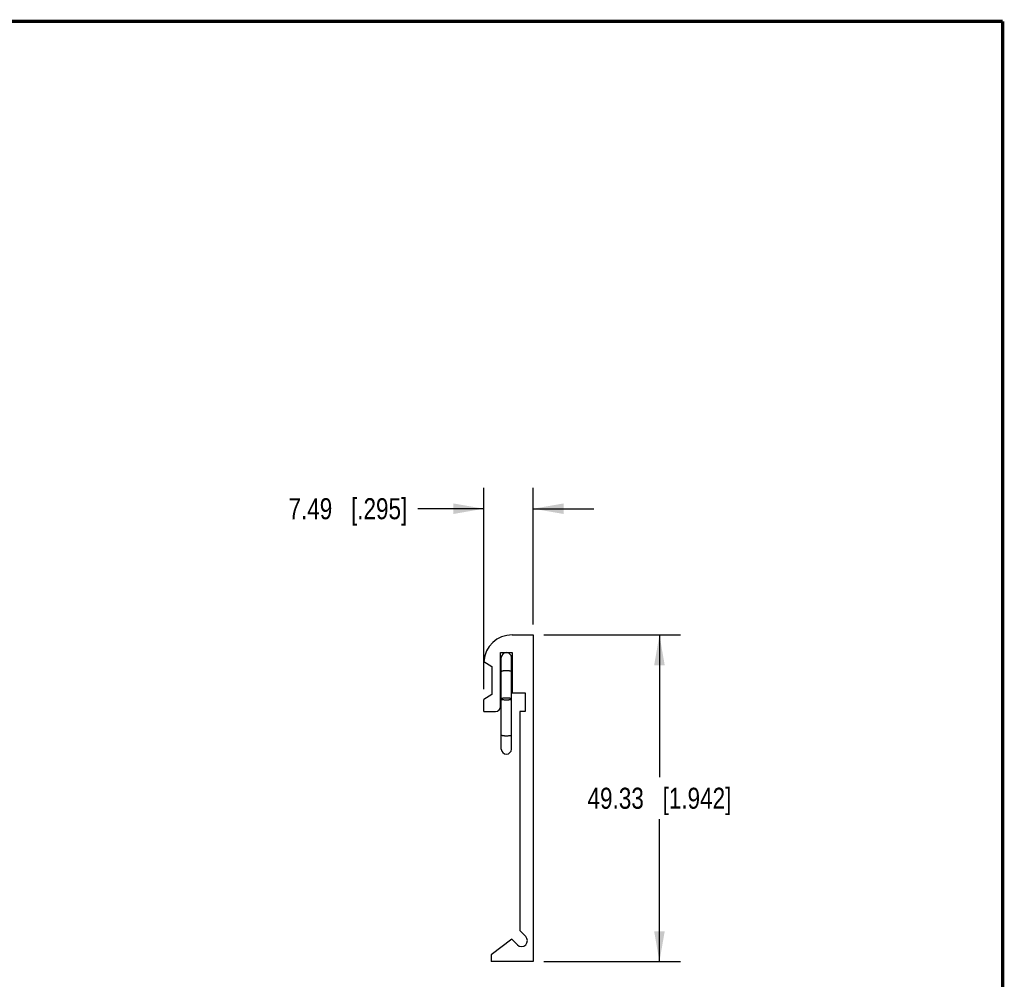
# Model space of a CAD drawing. Header units: inches. Extents: x 0.2 to 16.8, y 0.2 to 10.8.
# Tile 9 of 9: x 10.9 to 16.8, y 5.1 to 10.8. Entities that reach past the tile are written whole.
import ezdxf

# ---------------------------------------------------------------- set-up
doc = ezdxf.new("R2010")
doc.units = ezdxf.units.IN
doc.header["$LTSCALE"] = 0.935
doc.header["$MEASUREMENT"] = 0
doc.layers.get('0').update_dxf_attribs({"linetype": 'CONTINUOUS'})
doc.layers.add('DIMENSIONS', color=7, linetype='CONTINUOUS')
doc.styles.get("Standard").update_dxf_attribs({"font": 'txt', "width": 0.8})
doc.dimstyles.new('DIMSTYLE_1', dxfattribs={"dimtxt": 0.125, "dimasz": 0.18, "dimexe": 0.125, "dimexo": 0.0625, "dimgap": 0.0625, "dimtad": 0, "dimtih": 1, "dimtoh": 1, "dimdsep": 46, "dimtxsty": 'STANDARD', "dimblk": '_FILLED', "dimblk1": '_FILLED', "dimblk2": '_FILLED', "dimcen": 0.09, "dimadec": 0, "dimazin": 0, "dimtp": 0.02, "dimtm": 0.02, "dimtfac": 1, "dimtofl": 0, "dimtmove": 0, "dimatfit": 3, "dimldrblk": '_FILLED', "dimfxl": 1, "dimtolj": 1, "dimarcsym": 0})

# ---------------------------------------------------------------- blocks, each defined once
blk = doc.blocks.new('_FILLED')
at = {"color": 0, "linetype": 'BYBLOCK'}
blk.add_solid([(0, 0), (-1, 0.174), (-1, -0.174)], dxfattribs=at)
blk = doc.blocks.new('*D4')
at = {"layer": 'DIMENSIONS', "color": 2, "linetype": 'CONTINUOUS'}
for p, q in [((14.0222, 7.1117), (14.8347, 7.1117)), ((14.7097, 7.1117), (14.7097, 6.2657)), ((14.7097, 5.1697), (14.7097, 6.0157)), ((14.0222, 5.1697), (14.8347, 5.1697))]:
    blk.add_line(p, q, dxfattribs=at)
at = {"layer": 'DIMENSIONS', "color": 2, "linetype": 'CONTINUOUS', "xscale": 0.18, "yscale": 0.18, "zscale": 0.18}
for p, rotation in [((14.7097, 7.1117), 90), ((14.7097, 5.1697), 270)]:
    blk.add_blockref('_FILLED', p, dxfattribs=dict(at, rotation=rotation))
at = {"layer": 'DIMENSIONS', "color": 2, "linetype": 'CONTINUOUS', "insert": (14.7097, 6.2032), "char_height": 0.125, "width": 1.325, "attachment_point": 2, "line_spacing_factor": 0.9}
blk.add_mtext('49.33{\\Ftxt.shx;\\W1.000000;\\H0.125000; }[1.942]', dxfattribs=at)
blk = doc.blocks.new('*D5')
at = {"layer": 'DIMENSIONS', "color": 2, "linetype": 'CONTINUOUS'}
for p, q in [((13.6647, 6.7892), (13.6647, 7.9867)), ((13.9597, 7.1742), (13.9597, 7.9867)), ((13.6647, 7.8617), (13.273, 7.8617)), ((13.9597, 7.8617), (14.3197, 7.8617))]:
    blk.add_line(p, q, dxfattribs=at)
at = {"layer": 'DIMENSIONS', "color": 2, "linetype": 'CONTINUOUS', "xscale": 0.18, "yscale": 0.18, "zscale": 0.18}
blk.add_blockref('_FILLED', (13.6647, 7.8617), dxfattribs=at)
at = {"layer": 'DIMENSIONS', "color": 2, "linetype": 'CONTINUOUS', "xscale": 0.18, "yscale": 0.18, "zscale": 0.18, "rotation": 180}
blk.add_blockref('_FILLED', (13.9597, 7.8617), dxfattribs=at)
at = {"layer": 'DIMENSIONS', "color": 2, "linetype": 'CONTINUOUS', "insert": (13.2105, 7.9242), "char_height": 0.125, "width": 1.125, "attachment_point": 3, "line_spacing_factor": 0.9}
blk.add_mtext('7.49{\\Ftxt.shx;\\W1.000000;\\H0.125000; }[.295]', dxfattribs=at)

msp = doc.modelspace()

# ---------------------------------------------------------------- linework, layer by layer
at = {"color": 7, "linetype": 'CONTINUOUS'}
for p, q in [((13.8347, 7.1117), (13.9597, 7.1117)), ((13.9597, 7.1117), (13.9597, 5.1697)), ((13.7647, 6.6867), (13.7647, 7.0067)), ((13.7647, 7.0067), (13.8347, 7.0067)), ((13.7697, 6.4332), (13.7697, 6.9766)), ((13.8297, 6.4332), (13.8297, 6.9766)), ((13.8347, 7.0067), (13.8347, 6.7667)), ((13.6651, 6.9544), (13.7127, 6.9247)), ((13.7127, 6.9247), (13.7127, 6.7567)), ((13.7127, 6.7567), (13.6647, 6.7267)), ((13.8347, 6.7667), (13.9117, 6.7667)), ((13.9117, 6.7667), (13.9117, 6.6567)), ((13.6647, 6.6567), (13.6647, 6.7267)), ((13.6647, 6.6567), (13.7347, 6.6567)), ((13.8797, 6.6567), (13.8797, 5.3542)), ((13.9117, 6.6567), (13.8797, 6.6567)), ((13.7697, 6.4331), (13.7697, 6.433)), ((13.8297, 6.4331), (13.8297, 6.433)), ((13.8797, 5.3542), (13.9144, 5.3194)), ((13.8321, 5.3027), (13.7097, 5.2097)), ((13.8649, 5.2699), (13.8321, 5.3027)), ((13.7097, 5.2097), (13.7097, 5.1697)), ((13.9597, 5.1697), (13.7097, 5.1697))]:
    msp.add_line(p, q, dxfattribs=at)
at = {"color": 7, "linetype": 'CONTINUOUS', "const_width": 0.02}
for points in [[(16.75, 10.7586), (0.25, 10.7586)], [(16.75, 0.2586), (16.75, 10.7586)]]:
    msp.add_lwpolyline(points, dxfattribs=at)
at = {"color": 7, "linetype": 'CONTINUOUS'}
for centre, radius, start, end in [((13.8347, 6.9417), 0.17, 90, 175.71468), ((13.7997, 6.9767), 0.03, 0, 180), ((13.7347, 6.6867), 0.03, 270, 360), ((13.7997, 6.433), 0.03, 180, 360), ((13.8897, 5.2947), 0.035, 225, 45)]:
    msp.add_arc(centre, radius, start, end, dxfattribs=at)
for points, knots in [([(13.7997, 6.8984), (13.7977, 6.8984), (13.7939, 6.8983), (13.7883, 6.8981), (13.7832, 6.8976), (13.7793, 6.8971), (13.7765, 6.8965), (13.7748, 6.8961), (13.7733, 6.8957), (13.772, 6.8952), (13.771, 6.8948), (13.7703, 6.8943), (13.7698, 6.8938), (13.7697, 6.8934), (13.7697, 6.8932)], [0, 0, 0, 0, 0.187677, 0.368364, 0.535371, 0.6826, 0.747143, 0.804893, 0.855416, 0.898408, 0.933755, 0.961662, 0.982986, 1, 1, 1, 1]), ([(13.8297, 6.8932), (13.8297, 6.8934), (13.8295, 6.8938), (13.8291, 6.8943), (13.8283, 6.8948), (13.8273, 6.8952), (13.8261, 6.8957), (13.8245, 6.8961), (13.8228, 6.8965), (13.82, 6.8971), (13.8161, 6.8976), (13.811, 6.8981), (13.8055, 6.8983), (13.8016, 6.8984), (13.7997, 6.8984)], [0, 0, 0, 0, 0.017014, 0.038338, 0.066245, 0.101592, 0.144584, 0.195107, 0.252857, 0.3174, 0.464629, 0.631636, 0.812323, 1, 1, 1, 1]), ([(13.7997, 6.7362), (13.7977, 6.7362), (13.7939, 6.7361), (13.7883, 6.7358), (13.7832, 6.7354), (13.7793, 6.7348), (13.7765, 6.7343), (13.7748, 6.7339), (13.7733, 6.7335), (13.772, 6.733), (13.771, 6.7326), (13.7703, 6.7321), (13.7698, 6.7316), (13.7697, 6.7312), (13.7697, 6.731)], [0, 0, 0, 0, 0.187677, 0.368364, 0.535371, 0.6826, 0.747143, 0.804893, 0.855416, 0.898408, 0.933755, 0.961662, 0.982986, 1, 1, 1, 1]), ([(13.8297, 6.731), (13.8297, 6.7312), (13.8295, 6.7316), (13.8291, 6.7321), (13.8283, 6.7326), (13.8273, 6.733), (13.8261, 6.7335), (13.8245, 6.7339), (13.8228, 6.7343), (13.82, 6.7348), (13.8161, 6.7354), (13.811, 6.7358), (13.8055, 6.7361), (13.8016, 6.7362), (13.7997, 6.7362)], [0, 0, 0, 0, 0.017014, 0.038338, 0.066245, 0.101592, 0.144584, 0.195107, 0.252857, 0.3174, 0.464629, 0.631636, 0.812323, 1, 1, 1, 1]), ([(13.7697, 6.731), (13.7697, 6.7308), (13.7698, 6.7304), (13.7703, 6.7299), (13.771, 6.7294), (13.772, 6.7289), (13.7733, 6.7285), (13.7748, 6.7281), (13.7765, 6.7276), (13.7793, 6.7271), (13.7832, 6.7266), (13.7883, 6.7261), (13.7939, 6.7258), (13.7977, 6.7258), (13.7997, 6.7258)], [0, 0, 0, 0, 0.017014, 0.038338, 0.066245, 0.101592, 0.144584, 0.195107, 0.252857, 0.3174, 0.464629, 0.631636, 0.812323, 1, 1, 1, 1]), ([(13.7997, 6.7258), (13.8016, 6.7258), (13.8055, 6.7258), (13.811, 6.7261), (13.8161, 6.7266), (13.82, 6.7271), (13.8228, 6.7276), (13.8245, 6.7281), (13.8261, 6.7285), (13.8273, 6.7289), (13.8283, 6.7294), (13.8291, 6.7299), (13.8295, 6.7304), (13.8297, 6.7308), (13.8297, 6.731)], [0, 0, 0, 0, 0.187677, 0.368364, 0.535371, 0.6826, 0.747143, 0.804893, 0.855416, 0.898408, 0.933755, 0.961662, 0.982986, 1, 1, 1, 1]), ([(13.7697, 6.5173), (13.7697, 6.5171), (13.7698, 6.5167), (13.7703, 6.5162), (13.771, 6.5157), (13.772, 6.5152), (13.7733, 6.5148), (13.7748, 6.5143), (13.7765, 6.5139), (13.7793, 6.5134), (13.7832, 6.5129), (13.7883, 6.5124), (13.7939, 6.5121), (13.7977, 6.5121), (13.7997, 6.5121)], [0, 0, 0, 0, 0.017014, 0.038338, 0.066245, 0.101592, 0.144584, 0.195107, 0.252857, 0.3174, 0.464629, 0.631636, 0.812323, 1, 1, 1, 1]), ([(13.7997, 6.5121), (13.8016, 6.5121), (13.8055, 6.5121), (13.811, 6.5124), (13.8161, 6.5129), (13.82, 6.5134), (13.8228, 6.5139), (13.8245, 6.5143), (13.8261, 6.5148), (13.8273, 6.5152), (13.8283, 6.5157), (13.8291, 6.5162), (13.8295, 6.5167), (13.8297, 6.5171), (13.8297, 6.5173)], [0, 0, 0, 0, 0.187677, 0.368364, 0.535371, 0.6826, 0.747143, 0.804893, 0.855416, 0.898408, 0.933755, 0.961662, 0.982986, 1, 1, 1, 1])]:
    msp.add_open_spline(points, degree=3, knots=knots, dxfattribs=at)

# ---------------------------------------------------------------- dimensions: what is measured, and where the dimension line sits
at = {"layer": 'DIMENSIONS', "color": 2, "linetype": 'CONTINUOUS'}
for base, p1, p2, angle, picture, middle in [((13.6646704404, 7.8616637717), (13.9596704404, 7.1116637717), (13.6646704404, 6.7266637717), 180, '*D5', (12.6480307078, 7.8616637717)), ((14.7097, 7.1117), (13.9597, 5.1697), (13.9597, 7.1117), 90, '*D4', (14.7097, 6.1407))]:
    dim = msp.add_linear_dim(base=base, p1=p1, p2=p2, angle=angle, dimstyle='DIMSTYLE_1', dxfattribs=at)
    dim.commit()
    dim.dimension.update_dxf_attribs({"geometry": picture, "text_midpoint": middle, "dimtype": 160})

doc.saveas('drawing.dxf')
